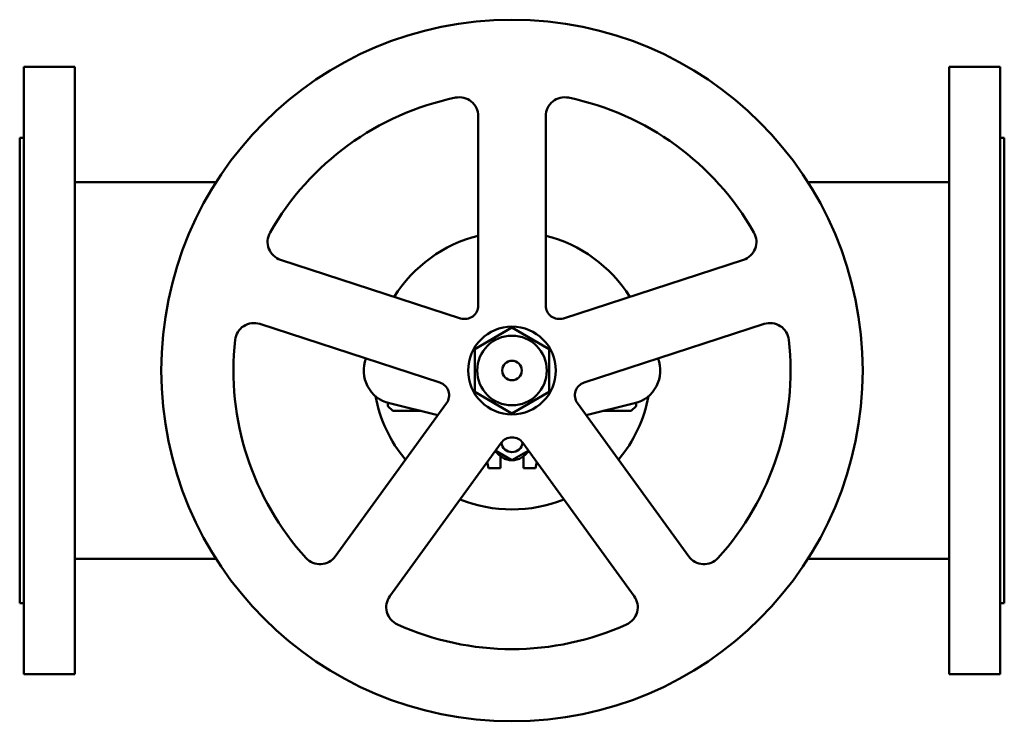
# Model space of a CAD drawing. Header units: millimetres. Extents: x 0 to 730, y -260 to 260.
import ezdxf

# ---------------------------------------------------------------- set-up
doc = ezdxf.new("R2010")
doc.units = ezdxf.units.MM
doc.layers.add('AM_0', color=7, linetype='Continuous', lineweight=30)

msp = doc.modelspace()

# ---------------------------------------------------------------- linework, layer by layer
at = {"layer": 'AM_0', "color": 7, "linetype": 'Continuous', "lineweight": 50}
for p, q in [((41, 225), (3, 225)), ((3, 225), (3, -225)), ((41, -225), (41, 225)), ((727, 225), (689, 225)), ((689, -225), (689, 225)), ((727, -225), (727, 225)), ((340, 188.51), (340, 48.17)), ((390, 48.17), (390, 188.51)), ((3, 172.5), (0, 172.5)), ((0, -172.5), (0, 172.5)), ((730, 172.5), (727, 172.5)), ((730, 172.5), (730, -172.5)), ((145.59, 139.5), (41, 139.5)), ((689, 139.5), (584.41, 139.5)), ((326.91, 38.66), (193.44, 82.03)), ((536.56, 82.03), (403.09, 38.66)), ((177.99, 34.48), (311.46, -8.89)), ((365, 31.75), (337.5, 15.88)), ((392.5, 15.88), (365, 31.75)), ((418.54, -8.89), (552.01, 34.48)), ((337.5, 15.88), (337.5, -15.88)), ((392.5, -15.88), (392.5, 15.88)), ((337.5, -15.88), (365, -31.75)), ((365, -31.75), (392.5, -15.88)), ((316.46, -24.28), (233.97, -137.81)), ((273, -24), (273, -26.46)), ((273, -26.46), (276.54, -30)), ((274.12, -24.3), (310.11, -33.01)), ((496.03, -137.81), (413.54, -24.28)), ((419.89, -33.01), (455.88, -24.3)), ((453.46, -30), (457, -26.46)), ((457, -26.46), (457, -24)), ((276.54, -30), (297.67, -30)), ((432.33, -30), (453.46, -30)), ((274.42, -167.2), (356.91, -53.67)), ((373.09, -53.67), (455.58, -167.2)), ((353, -59.43), (353, -59.05)), ((365, -66.36), (353, -59.43)), ((356.5, -72.5), (356.5, -63.62)), ((377, -59.43), (365, -66.36)), ((373.5, -63.62), (373.5, -72.5)), ((377, -59.05), (377, -59.43)), ((346.66, -67.78), (347.5, -72.5)), ((347.5, -72.5), (356.5, -72.5)), ((373.5, -72.5), (382.5, -72.5)), ((382.5, -72.5), (383.34, -67.78)), ((41, -139.5), (145.59, -139.5)), ((584.41, -139.5), (689, -139.5)), ((0, -172.5), (3, -172.5)), ((727, -172.5), (730, -172.5)), ((3, -225), (41, -225)), ((689, -225), (727, -225))]:
    msp.add_line(p, q, dxfattribs=at)
for radius in [260, 32.5, 25.78, 7.25]:
    msp.add_circle((365, 0), radius, dxfattribs=at)
for centre, radius, start, end in [((365, 0), 206.5, 101.68889, 150.31111), ((326, 188.51), 14, 0, 101.68889), ((404, 188.51), 14, 78.31111, 180), ((365, 0), 206.5, 29.68889, 78.31111), ((197.77, 95.34), 14, 150.31111, 252), ((532.23, 95.34), 14, 288, 29.68889), ((365, 0), 103, 104.04704, 147.95296), ((365, 0), 103, 32.04704, 75.95296), ((330, 48.17), 10, 252, 0), ((400, 48.17), 10, 180, 288), ((173.67, 21.16), 14, 72, 173.68889), ((556.33, 21.16), 14, 6.31111, 108), ((365, 0), 206.5, 173.68889, 222.31111), ((365, 0), 206.5, 317.68889, 6.31111), ((280, 0), 25, 159.09628, 256.39104), ((450, 0), 25, 283.60896, 20.90372), ((308.37, -18.4), 10, 324, 72), ((421.63, -18.4), 10, 108, 216), ((365, 0), 103, 190.63903, 219.95296), ((365, 0), 103, 320.04704, 349.36097), ((365, -59.55), 10, 36, 144), ((365, -52.5), 8, 186.94965, 353.05035), ((365, -52.5), 14, 209.26131, 330.73869), ((365, 0), 103, 248.04704, 291.95296), ((222.65, -129.58), 14, 222.31111, 324), ((507.35, -129.58), 14, 216, 317.68889), ((285.75, -175.43), 14, 144, 245.68889), ((444.25, -175.43), 14, 294.31111, 36), ((365, 0), 206.5, 245.68889, 294.31111)]:
    msp.add_arc(centre, radius, start, end, dxfattribs=at)

doc.saveas('drawing.dxf')
